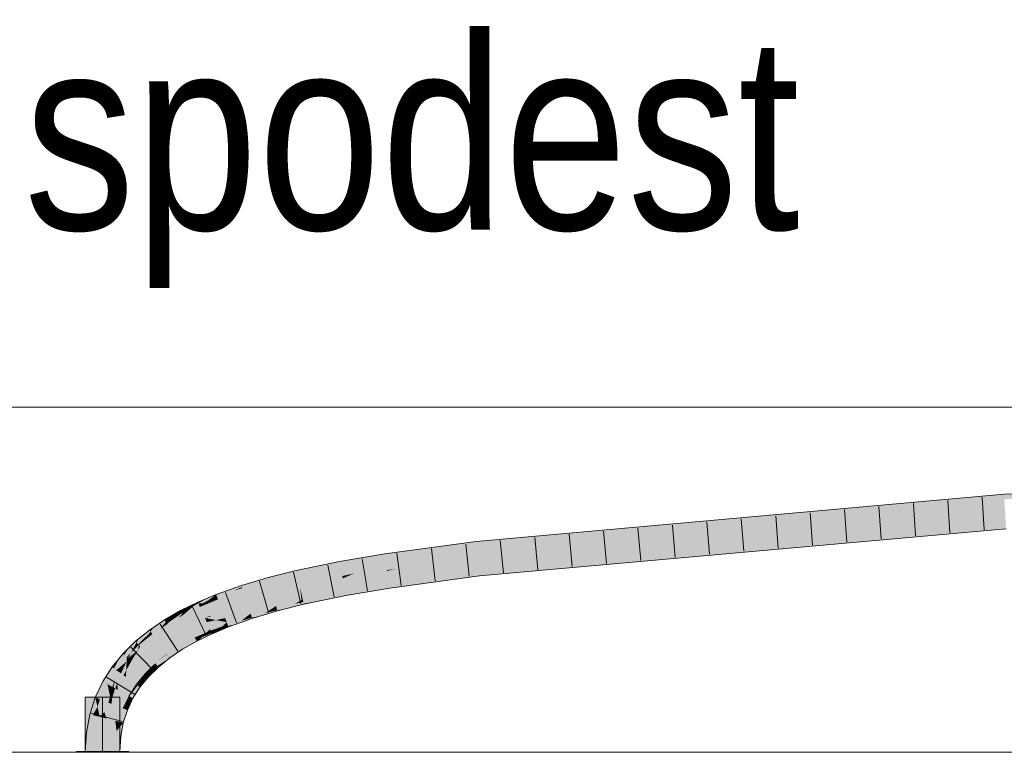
# Model space of a CAD drawing. Extents: x -620 to 300, y 62 to 1162.
# Tile 220 of 256: x 141.25 to 148.38, y 891.01 to 896.32. Entities that reach past the tile are written whole.
import ezdxf
from ezdxf.lldxf.tags import DXFTag

# ---------------------------------------------------------------- set-up
doc = ezdxf.new("R2010")
doc.units = 0
doc.layers.get('0').update_dxf_attribs({"lineweight": 13})
for name, color, linetype, lineweight, true_color in [('E_Detail_Beschriftung', 7, 'Continuous', 13, 0x009900), ('E_Leerrohr 25-A06G955E8I', 7, 'Continuous', 9, 0xff8000), ('E_Leerrohr 25-Shading', 7, 'Continuous', 9, 0xff8000), ('E_Leerrohr 32-A06G955G8I', 7, 'Continuous', 9, 0x00b300), ('E_Leerrohr 32-Shading', 7, 'Continuous', 9, 0x00b300)]:
    doc.layers.add(name, color=color, linetype=linetype, lineweight=lineweight, true_color=true_color)
doc.layers.add('E_Detail_Linie_Text_Bem', color=7, linetype='Continuous', lineweight=13)
doc.styles.get("Standard").update_dxf_attribs({"font": 'ARIALN.TTF'})
tags = doc.linetypes.add('STRICHPUNKT2-A06G955F8I', pattern=[12.7, 6.35, -3.175, 0, -3.175]).pattern_tags.tags
tags[10:11] = [DXFTag(74, 4), DXFTag(75, 0), DXFTag(340, '0'), DXFTag(46, 0.0), DXFTag(50, 0.0), DXFTag(44, 0.0), DXFTag(45, 0.0)]
tags[8:9] = [DXFTag(74, 4), DXFTag(75, 0), DXFTag(340, '0'), DXFTag(46, 0.0), DXFTag(50, 0.0), DXFTag(44, 0.0), DXFTag(45, 0.0)]
tags[6:7] = [DXFTag(74, 4), DXFTag(75, 0), DXFTag(340, '0'), DXFTag(46, 0.0), DXFTag(50, 0.0), DXFTag(44, 0.0), DXFTag(45, 0.0)]
tags[4:5] = [DXFTag(74, 4), DXFTag(75, 0), DXFTag(340, '0'), DXFTag(46, 0.0), DXFTag(50, 0.0), DXFTag(44, 0.0), DXFTag(45, 0.0)]

# ---------------------------------------------------------------- blocks, each defined once
blk = doc.blocks.new('Shading-A06G94V18I', base_point=(243.3339, 864.5048))
at = {"layer": 'E_Leerrohr 25-Shading', "color": 31, "true_color": 0xecb67f}
for points in [[(141.8506, 891.4111), (141.7256, 891.4111), (141.8506, 891.0172), (141.7256, 891.0172)], [(141.9756, 891.4111), (141.8506, 891.4111), (141.9756, 891.0172), (141.8506, 891.0172)], [(141.7746, 891.0172), (141.6606, 891.0172), (141.7758, 891.0111), (141.6606, 891.0111)], [(141.8506, 891.0111), (141.8506, 891.0172), (141.7758, 891.0111), (141.7746, 891.0172)], [(141.8831, 891.0172), (141.8506, 891.0172), (141.8831, 891.0111), (141.8506, 891.0111)], [(142.0405, 891.0111), (142.0405, 891.0172), (141.8831, 891.0111), (141.8831, 891.0172)]]:
    blk.add_solid(points, dxfattribs=at)
at = {"layer": 'E_Leerrohr 32-Shading', "color": 83, "true_color": 0x7fbd7f}
for points in [[(148.3805, 892.8641), (147.0983, 892.7502), (146.5365, 892.6777), (146.5362, 892.6777)], [(146.5365, 892.6777), (148.3817, 892.843), (148.3805, 892.8641)], [(148.3796, 892.8795), (147.1731, 892.7599), (148.3805, 892.8641), (147.0983, 892.7502)], [(147.727, 892.821), (147.2695, 892.7723), (148.3796, 892.8795), (147.1731, 892.7599)], [(149.1128, 892.8964), (148.3796, 892.8795), (148.3805, 892.8641)], [(148.3817, 892.843), (149.1128, 892.8964), (148.3805, 892.8641)], [(147.727, 892.821), (145.7716, 892.6209), (146.8828, 892.7311)], [(147.727, 892.821), (146.5308, 892.714), (145.7716, 892.6209), (145.9817, 892.652)], [(145.5727, 892.5914), (145.5728, 892.5915), (145.7716, 892.6209), (146.8828, 892.7311)], [(147.0983, 892.7502), (146.8828, 892.7311), (146.5362, 892.6777), (145.5728, 892.5915)], [(147.2695, 892.7723), (146.8828, 892.7311), (147.1731, 892.7599)], [(147.1731, 892.7599), (146.8828, 892.7311), (147.0983, 892.7502)], [(144.5769, 892.3248), (147.29, 892.5424), (148.392, 892.6664)], [(146.1998, 892.6843), (145.7879, 892.6475), (145.9817, 892.652), (145.2283, 892.5671)], [(145.9817, 892.652), (145.2283, 892.5671), (145.7716, 892.6209)], [(146.5308, 892.714), (146.1998, 892.6843), (145.9817, 892.652)], [(148.3941, 892.6309), (148.392, 892.6664), (147.29, 892.5424)], [(145.1773, 892.5928), (144.7243, 892.5522), (144.5587, 892.5144), (144.5572, 892.5297)], [(144.5587, 892.5144), (144.56, 892.5012), (145.1773, 892.5928), (145.7879, 892.6475)], [(145.7879, 892.6475), (144.56, 892.5012), (145.2283, 892.5671), (144.56, 892.5008)], [(145.2283, 892.5671), (144.9521, 892.5359), (145.7716, 892.6209), (145.5727, 892.5914)], [(148.3942, 892.6299), (148.3941, 892.6309), (146.8003, 892.4872), (147.29, 892.5424)], [(144.5565, 892.5372), (143.8935, 892.4478), (144.5572, 892.5297), (143.8983, 892.415)], [(144.5572, 892.5297), (143.8983, 892.415), (144.1154, 892.4408), (143.8988, 892.4116)], [(144.5572, 892.5297), (144.1154, 892.4408), (144.5587, 892.5144)], [(144.5587, 892.5144), (144.1154, 892.4408), (144.56, 892.5012), (144.5409, 892.4982)], [(144.7243, 892.5522), (144.5565, 892.5372), (144.5572, 892.5297)], [(145.2283, 892.5671), (144.56, 892.5008), (144.9521, 892.5359)], [(144.5769, 892.3248), (146.0568, 892.4288), (147.29, 892.5424), (146.8003, 892.4872)], [(143.8935, 892.4478), (143.5672, 892.3927), (143.7983, 892.3946), (143.574, 892.3568)], [(143.8935, 892.4478), (143.7983, 892.3946), (143.8983, 892.415)], [(144.5409, 892.4982), (144.56, 892.5008), (144.56, 892.5012)], [(145.1505, 892.3503), (146.4024, 892.4542), (144.5781, 892.3128), (146.0568, 892.4288)], [(144.579, 892.3029), (144.5804, 892.2884), (146.8003, 892.4872)], [(146.4024, 892.4542), (146.8003, 892.4872), (146.0568, 892.4288)], [(143.2533, 892.3275), (143.2613, 892.2918), (143.5672, 892.3927), (143.574, 892.3568)], [(143.7983, 892.3946), (143.8988, 892.4116), (143.8983, 892.415)], [(146.0568, 892.4288), (144.5769, 892.3248), (144.5773, 892.3204)], [(144.5781, 892.3128), (146.0568, 892.4288), (144.5773, 892.3204)], [(143.2533, 892.3275), (143.0503, 892.2764), (143.2533, 892.3273), (143.0527, 892.2678)], [(143.0527, 892.2678), (143.06, 892.241), (143.2533, 892.3273), (143.2613, 892.2918)], [(144.5773, 892.3204), (144.5769, 892.3248), (143.9244, 892.2366)], [(143.9247, 892.2342), (144.5781, 892.3128), (143.9244, 892.2366), (144.5773, 892.3204)], [(143.9255, 892.2287), (144.579, 892.3029), (143.9247, 892.2342), (144.5781, 892.3128)], [(144.579, 892.3029), (143.9255, 892.2287), (144.4499, 892.2872)], [(143.9263, 892.2234), (143.9297, 892.2004), (144.579, 892.3029), (144.5804, 892.2884)], [(144.5781, 892.3128), (144.579, 892.3029), (145.1505, 892.3503)], [(142.984, 892.2566), (142.8564, 892.2185), (142.8598, 892.2079)], [(143.0527, 892.2678), (143.0503, 892.2764), (142.8598, 892.2079), (142.984, 892.2566)], [(143.0527, 892.2678), (142.8598, 892.2079), (142.8623, 892.2004)], [(142.8623, 892.2004), (142.8677, 892.1837), (143.0527, 892.2678), (143.06, 892.241)], [(143.9247, 892.2342), (143.9244, 892.2366), (143.6066, 892.183)], [(143.6071, 892.1803), (143.9255, 892.2287), (143.6066, 892.183), (143.9247, 892.2342)], [(143.9263, 892.2234), (143.9255, 892.2287), (143.608, 892.1755), (143.6071, 892.1803)], [(143.608, 892.1755), (143.6134, 892.147), (143.9263, 892.2234), (143.9297, 892.2004)], [(143.9255, 892.2287), (143.9263, 892.2234), (144.4499, 892.2872)], [(142.6067, 892.1254), (142.5436, 892.0909), (142.6702, 892.152), (142.6695, 892.1516)], [(142.6695, 892.1516), (142.5436, 892.0909), (142.6139, 892.11), (142.5737, 892.0889)], [(142.6728, 892.1531), (142.6695, 892.1516), (142.6492, 892.1285), (142.6139, 892.11)], [(142.6767, 892.1429), (142.6728, 892.1531), (142.6492, 892.1285)], [(142.6695, 892.1516), (142.6728, 892.1531), (142.6702, 892.152)], [(142.7833, 892.1925), (142.6728, 892.1531), (142.6767, 892.1429)], [(142.6767, 892.1429), (142.8564, 892.2185), (142.7833, 892.1925)], [(142.6767, 892.1429), (142.7997, 892.181), (142.8564, 892.2185), (142.8598, 892.2079)], [(142.7997, 892.181), (142.6767, 892.1429), (142.6822, 892.1287)], [(142.6838, 892.1245), (142.8623, 892.2004), (142.6822, 892.1287), (142.7997, 892.181)], [(142.6838, 892.1245), (142.6859, 892.1189), (142.8623, 892.2004), (142.8677, 892.1837)], [(142.7997, 892.181), (142.8623, 892.2004), (142.8598, 892.2079)], [(143.6071, 892.1803), (143.6066, 892.183), (143.3001, 892.1193)], [(143.608, 892.1755), (143.6071, 892.1803), (143.3002, 892.1191), (143.3001, 892.1193)], [(143.608, 892.1755), (143.3002, 892.1191), (143.3889, 892.1004), (143.307, 892.0887)], [(143.608, 892.1755), (143.3889, 892.1004), (143.6134, 892.147)], [(142.4181, 892.0329), (142.4769, 892.0566), (142.4524, 892.0546), (142.5015, 892.0785)], [(142.5501, 892.0766), (142.5436, 892.0909), (142.4448, 892.0146), (142.5075, 892.0689)], [(142.4769, 892.0566), (142.5075, 892.0689), (142.5015, 892.0785), (142.5406, 892.0976)], [(142.5436, 892.0909), (142.5406, 892.0976), (142.5075, 892.0689)], [(142.6067, 892.1254), (142.5406, 892.0976), (142.5436, 892.0909)], [(142.5737, 892.0889), (142.5436, 892.0909), (142.5501, 892.0766)], [(142.5737, 892.0889), (142.5501, 892.0766), (142.5846, 892.0882), (142.5549, 892.066)], [(142.5549, 892.066), (142.5555, 892.0648), (142.5846, 892.0882), (142.5998, 892.0871)], [(142.5555, 892.0648), (142.5557, 892.0643), (142.5998, 892.0871), (142.6087, 892.0865)], [(142.6138, 892.11), (142.5737, 892.0889), (142.5846, 892.0882)], [(142.6183, 892.0964), (142.6492, 892.1285), (142.5846, 892.0882), (142.6138, 892.11)], [(142.6183, 892.0964), (142.5846, 892.0882), (142.5998, 892.0871)], [(142.5998, 892.0871), (142.6087, 892.0865), (142.6183, 892.0964)], [(142.6087, 892.0865), (142.6838, 892.1245), (142.6183, 892.0964), (142.6822, 892.1287)], [(142.6087, 892.0865), (142.6859, 892.1189), (142.6838, 892.1245)], [(142.6822, 892.1287), (142.6767, 892.1429), (142.6183, 892.0964), (142.6492, 892.1285)], [(143.2436, 892.0866), (143.3001, 892.1193), (143.11, 892.0588), (143.1068, 892.0706)], [(143.1122, 892.0508), (143.2171, 892.0712), (143.11, 892.0588), (143.2436, 892.0866)], [(143.3082, 892.0836), (143.307, 892.0887), (143.1847, 892.0525), (143.2171, 892.0712)], [(143.2171, 892.0712), (143.307, 892.0887), (143.2436, 892.0866), (143.3046, 892.0992)], [(143.3046, 892.0992), (143.3001, 892.1193), (143.2436, 892.0866)], [(143.307, 892.0887), (143.3082, 892.0836), (143.3889, 892.1004)], [(142.3969, 892.0178), (142.313, 891.9577), (142.3155, 891.9429), (142.309, 891.9534)], [(142.313, 891.9577), (142.3969, 892.0178), (142.3424, 891.9895)], [(142.3969, 892.0178), (142.3155, 891.9429), (142.3366, 891.9575)], [(142.4255, 892.0189), (142.4181, 892.0329), (142.3366, 891.9575), (142.3969, 892.0178)], [(142.4255, 892.0189), (142.3366, 891.9575), (142.4284, 892.0134), (142.4096, 891.9954)], [(142.3424, 891.9895), (142.3969, 892.0178), (142.3529, 892.0009), (142.416, 892.0369)], [(142.4181, 892.0329), (142.416, 892.0369), (142.3969, 892.0178)], [(142.3981, 891.9845), (142.4331, 892.0045), (142.4318, 892.007)], [(142.4318, 892.007), (142.4096, 891.9954), (142.3982, 891.9846)], [(142.4096, 891.9954), (142.4318, 892.007), (142.4284, 892.0134)], [(142.4524, 892.0546), (142.416, 892.0369), (142.4181, 892.0329)], [(142.4255, 892.0189), (142.4543, 892.0364), (142.4181, 892.0329), (142.4769, 892.0566)], [(142.4543, 892.0364), (142.4255, 892.0189), (142.4284, 892.0134)], [(142.5075, 892.0689), (142.4543, 892.0364), (142.4318, 892.007), (142.4284, 892.0134)], [(142.5075, 892.0689), (142.4318, 892.007), (142.4448, 892.0146)], [(142.4318, 892.007), (142.4331, 892.0045), (142.4448, 892.0146)], [(142.5504, 892.0624), (142.4448, 892.0146), (142.5476, 892.0603), (142.4331, 892.0045)], [(142.5501, 892.0766), (142.4448, 892.0146), (142.5549, 892.066), (142.5504, 892.0624)], [(142.4543, 892.0364), (142.5075, 892.0689), (142.4769, 892.0566)], [(142.5476, 892.0603), (142.5557, 892.0643), (142.5555, 892.0648)], [(142.5504, 892.0624), (142.5476, 892.0603), (142.5478, 892.0604)], [(142.5555, 892.0648), (142.5504, 892.0624), (142.5478, 892.0604)], [(142.5504, 892.0624), (142.5555, 892.0648), (142.5549, 892.066)], [(142.9173, 892.0116), (142.9226, 892.0156), (142.7491, 891.9538)], [(142.7496, 891.9524), (142.9088, 892.0051), (142.7491, 891.9538), (142.9173, 892.0116)], [(142.8958, 891.9951), (142.9262, 892.0047), (142.9088, 892.0051), (142.9244, 892.0102)], [(142.9088, 892.0051), (142.9244, 892.0102), (142.9173, 892.0116), (142.9232, 892.0137)], [(142.9232, 892.0137), (142.9226, 892.0156), (142.9173, 892.0116)], [(143.089, 892.0591), (143.1068, 892.0706), (142.9232, 892.0137), (142.9226, 892.0156)], [(142.9244, 892.0102), (143.0741, 892.0494), (142.9232, 892.0137), (143.089, 892.0591)], [(142.9262, 892.0047), (143.0539, 892.0364), (142.9244, 892.0102), (143.0741, 892.0494)], [(142.9288, 891.9966), (143.0282, 892.0198), (142.9262, 892.0047), (143.0539, 892.0364)], [(142.9973, 891.9998), (143.0282, 892.0198), (142.9324, 891.9857), (142.9288, 891.9966)], [(143.1165, 892.0353), (143.1152, 892.04), (142.9973, 891.9998), (143.0282, 892.0198)], [(143.0282, 892.0198), (143.1152, 892.04), (143.0539, 892.0364), (143.1122, 892.0508)], [(143.0539, 892.0364), (143.1122, 892.0508), (143.0741, 892.0494), (143.11, 892.0588)], [(143.0741, 892.0494), (143.11, 892.0588), (143.089, 892.0591), (143.1085, 892.0645)], [(143.1085, 892.0645), (143.1068, 892.0706), (143.089, 892.0591)], [(143.1847, 892.0525), (143.2171, 892.0712), (143.1152, 892.04), (143.1122, 892.0508)], [(143.1152, 892.04), (143.1165, 892.0353), (143.1847, 892.0525)], [(142.3002, 891.9677), (142.2987, 891.97), (142.1978, 891.8851), (142.2236, 891.9194)], [(142.3002, 891.9677), (142.1978, 891.8851), (142.1996, 891.8826)], [(142.3002, 891.9677), (142.1996, 891.8826), (142.3084, 891.9545), (142.2076, 891.8719)], [(142.3084, 891.9545), (142.2076, 891.8719), (142.2669, 891.9044), (142.2112, 891.8669)], [(142.309, 891.9534), (142.3084, 891.9545), (142.267, 891.9045), (142.2669, 891.9044)], [(142.2669, 891.9044), (142.318, 891.9388), (142.3155, 891.9429)], [(142.3155, 891.9429), (142.309, 891.9534), (142.267, 891.9045)], [(142.319, 891.9815), (142.2987, 891.97), (142.3002, 891.9677)], [(142.3002, 891.9677), (142.3424, 891.9895), (142.319, 891.9815), (142.3529, 892.0009)], [(142.3084, 891.9545), (142.313, 891.9577), (142.3002, 891.9677), (142.3424, 891.9895)], [(142.313, 891.9577), (142.3084, 891.9545), (142.309, 891.9534)], [(142.3155, 891.9429), (142.318, 891.9388), (142.3366, 891.9575)], [(142.4096, 891.9954), (142.3366, 891.9575), (142.3981, 891.9845), (142.318, 891.9388)], [(142.4096, 891.9954), (142.3981, 891.9845), (142.3982, 891.9846)], [(142.7463, 891.951), (142.7491, 891.9538), (142.6286, 891.9032)], [(142.6293, 891.9017), (142.7402, 891.9451), (142.6286, 891.9032), (142.7463, 891.951)], [(142.6309, 891.8983), (142.7305, 891.9355), (142.6293, 891.9017), (142.7402, 891.9451)], [(142.6335, 891.8925), (142.717, 891.9221), (142.6309, 891.8983), (142.7305, 891.9355)], [(142.6998, 891.9051), (142.76, 891.9252), (142.717, 891.9221), (142.756, 891.936)], [(142.717, 891.9221), (142.756, 891.936), (142.7305, 891.9355), (142.7529, 891.9438)], [(142.7305, 891.9355), (142.7529, 891.9438), (142.7402, 891.9451), (142.7509, 891.9492)], [(142.7402, 891.9451), (142.7509, 891.9492), (142.7463, 891.951), (142.7496, 891.9524)], [(142.7496, 891.9524), (142.7491, 891.9538), (142.7463, 891.951)], [(142.7509, 891.9492), (142.8958, 891.9951), (142.7496, 891.9524), (142.9088, 892.0051)], [(142.7529, 891.9438), (142.878, 891.9814), (142.7509, 891.9492), (142.8958, 891.9951)], [(142.756, 891.936), (142.8554, 891.964), (142.7529, 891.9438), (142.878, 891.9814)], [(142.8283, 891.9432), (142.8554, 891.964), (142.76, 891.9252), (142.756, 891.936)], [(142.76, 891.9252), (142.7622, 891.9196), (142.8283, 891.9432)], [(142.9339, 891.9808), (142.9324, 891.9857), (142.8283, 891.9432), (142.8554, 891.964)], [(142.8554, 891.964), (142.9324, 891.9857), (142.878, 891.9814), (142.9288, 891.9966)], [(142.878, 891.9814), (142.9288, 891.9966), (142.8958, 891.9951), (142.9262, 892.0047)], [(142.9324, 891.9857), (142.9339, 891.9808), (142.9973, 891.9998)], [(142.0964, 891.8073), (142.1895, 891.8964), (142.1124, 891.8342)], [(142.0964, 891.8073), (142.1927, 891.8776), (142.1895, 891.8964), (142.1978, 891.8851)], [(142.1088, 891.7933), (142.1889, 891.8721), (142.0964, 891.8073), (142.1927, 891.8776)], [(142.1533, 891.8203), (142.1535, 891.8204), (142.1088, 891.7933), (142.1889, 891.8721)], [(142.1996, 891.8826), (142.1533, 891.8203), (142.2076, 891.8719)], [(142.1533, 891.8203), (142.2112, 891.8669), (142.2076, 891.8719)], [(142.1535, 891.8204), (142.1996, 891.8826), (142.1889, 891.8721)], [(142.1889, 891.8721), (142.1996, 891.8826), (142.1927, 891.8776)], [(142.2236, 891.9194), (142.1895, 891.8964), (142.1978, 891.8851)], [(142.1927, 891.8776), (142.1996, 891.8826), (142.1978, 891.8851)], [(142.625, 891.8997), (142.6286, 891.9032), (142.5155, 891.8481)], [(142.5164, 891.8464), (142.6175, 891.8922), (142.5155, 891.8481), (142.625, 891.8997)], [(142.5183, 891.8428), (142.6057, 891.8806), (142.5164, 891.8464), (142.6175, 891.8922)], [(142.5215, 891.8368), (142.5898, 891.8648), (142.5183, 891.8428), (142.6057, 891.8806)], [(142.526, 891.8283), (142.5702, 891.8453), (142.5215, 891.8368), (142.5898, 891.8648)], [(142.6437, 891.8699), (142.6422, 891.8732), (142.5477, 891.8231), (142.5702, 891.8453)], [(142.5702, 891.8453), (142.6422, 891.8732), (142.5898, 891.8648), (142.6372, 891.8842)], [(142.5898, 891.8648), (142.6372, 891.8842), (142.6057, 891.8806), (142.6335, 891.8925)], [(142.6057, 891.8806), (142.6335, 891.8925), (142.6175, 891.8922), (142.6309, 891.8983)], [(142.6175, 891.8922), (142.6309, 891.8983), (142.625, 891.8997), (142.6293, 891.9017)], [(142.6293, 891.9017), (142.6286, 891.9032), (142.625, 891.8997)], [(142.6372, 891.8842), (142.6998, 891.9051), (142.6335, 891.8925), (142.717, 891.9221)], [(142.6791, 891.8847), (142.6998, 891.9051), (142.6422, 891.8732), (142.6372, 891.8842)], [(142.6422, 891.8732), (142.6437, 891.8699), (142.6791, 891.8847)], [(142.7622, 891.9196), (142.76, 891.9252), (142.6791, 891.8847), (142.6998, 891.9051)], [(142.0891, 891.8155), (142.0405, 891.7678), (142.0255, 891.7018), (142.0084, 891.7176)], [(142.0565, 891.7322), (142.0964, 891.8073), (142.0255, 891.7018), (142.0891, 891.8155)], [(142.0565, 891.7322), (142.1088, 891.7933), (142.0964, 891.8073)], [(142.1134, 891.7881), (142.1088, 891.7933), (142.0565, 891.7322)], [(142.1124, 891.8342), (142.0891, 891.8155), (142.0964, 891.8073)], [(142.1533, 891.8203), (142.1088, 891.7933), (142.1134, 891.7881)], [(142.5164, 891.8464), (142.5155, 891.8481), (142.4111, 891.7886)], [(142.4122, 891.7869), (142.5183, 891.8428), (142.4111, 891.7886), (142.5164, 891.8464)], [(142.4146, 891.7831), (142.5215, 891.8368), (142.4122, 891.7869), (142.5183, 891.8428)], [(142.4184, 891.777), (142.526, 891.8283), (142.4146, 891.7831), (142.5215, 891.8368)], [(142.5318, 891.8173), (142.526, 891.8283), (142.4236, 891.7685), (142.4184, 891.777)], [(142.4236, 891.7685), (142.4304, 891.7575), (142.5318, 891.8173), (142.5326, 891.8157)], [(142.5477, 891.8231), (142.5702, 891.8453), (142.5318, 891.8173), (142.526, 891.8283)], [(142.5318, 891.8173), (142.5326, 891.8157), (142.5477, 891.8231)], [(141.9985, 891.7266), (141.9756, 891.6985), (141.9485, 891.6078), (141.9331, 891.619)], [(141.9522, 891.6123), (141.9985, 891.7266), (141.9485, 891.6078)], [(141.9522, 891.6123), (141.9974, 891.6971), (141.9985, 891.7266), (142.0062, 891.7195)], [(142.0181, 891.7458), (141.9985, 891.7266), (142.0062, 891.7195)], [(142.0084, 891.7176), (142.0405, 891.7678), (142.0062, 891.7195), (142.0181, 891.7458)], [(142.3173, 891.7227), (142.3161, 891.7246), (142.2308, 891.6559)], [(142.2324, 891.6542), (142.3199, 891.7188), (142.2308, 891.6559), (142.3173, 891.7227)], [(142.4122, 891.7869), (142.4111, 891.7886), (142.3161, 891.7246)], [(142.3174, 891.7228), (142.4146, 891.7831), (142.3161, 891.7246), (142.4122, 891.7869)], [(142.3174, 891.7228), (142.3161, 891.7246), (142.3173, 891.7227)], [(142.3199, 891.7188), (142.3202, 891.719), (142.3173, 891.7227), (142.3174, 891.7228)], [(142.3202, 891.719), (142.4184, 891.777), (142.3174, 891.7228), (142.4146, 891.7831)], [(142.3246, 891.713), (142.4236, 891.7685), (142.3202, 891.719), (142.4184, 891.777)], [(142.4302, 891.7579), (142.4236, 891.7685), (142.3306, 891.7048), (142.3246, 891.713)], [(142.3306, 891.7048), (142.3378, 891.6951), (142.4302, 891.7579), (142.4304, 891.7575)], [(141.9756, 891.6985), (141.9189, 891.6293), (141.9331, 891.619)], [(142.0255, 891.7018), (142.0084, 891.7176), (141.9522, 891.6123)], [(141.9974, 891.6971), (142.0084, 891.7176), (142.0062, 891.7195)], [(142.2323, 891.6541), (142.2308, 891.6559), (142.1559, 891.5825)], [(142.1577, 891.5808), (142.2354, 891.6501), (142.1559, 891.5825), (142.2323, 891.6541)], [(142.1616, 891.5773), (142.2402, 891.6441), (142.1577, 891.5808), (142.2354, 891.6501)], [(142.2324, 891.6542), (142.2308, 891.6559), (142.2323, 891.6541)], [(142.2354, 891.6501), (142.2357, 891.6504), (142.2323, 891.6541), (142.2324, 891.6542)], [(142.2357, 891.6504), (142.3241, 891.7125), (142.2324, 891.6542), (142.3199, 891.7188)], [(142.2402, 891.6441), (142.2408, 891.6447), (142.2354, 891.6501), (142.2357, 891.6504)], [(142.2408, 891.6447), (142.3296, 891.7041), (142.2357, 891.6504), (142.3241, 891.7125)], [(142.3364, 891.694), (142.3296, 891.7041), (142.2475, 891.6372), (142.2408, 891.6447)], [(142.2475, 891.6372), (142.2552, 891.6285), (142.3364, 891.694)], [(142.3241, 891.7125), (142.3246, 891.713), (142.3199, 891.7188), (142.3202, 891.719)], [(142.3296, 891.7041), (142.3306, 891.7048), (142.3241, 891.7125), (142.3246, 891.713)], [(142.3378, 891.6951), (142.3306, 891.7048), (142.3364, 891.694), (142.3296, 891.7041)], [(141.9189, 891.6293), (141.8513, 891.5233), (141.8872, 891.5116), (141.8834, 891.5056)], [(141.9189, 891.6293), (141.8872, 891.5116), (141.9331, 891.619)], [(141.8872, 891.5116), (141.9485, 891.6078), (141.9331, 891.619)], [(142.1577, 891.5808), (142.1559, 891.5825), (142.0916, 891.504)], [(142.0937, 891.5025), (142.1616, 891.5773), (142.0916, 891.504), (142.1577, 891.5808)], [(142.1672, 891.5721), (142.2464, 891.6363), (142.1616, 891.5773), (142.2402, 891.6441)], [(142.2537, 891.6271), (142.2464, 891.6363), (142.1745, 891.5655), (142.1672, 891.5721)], [(142.1745, 891.5655), (142.1829, 891.5577), (142.2537, 891.6271)], [(142.2464, 891.6363), (142.2475, 891.6372), (142.2402, 891.6441), (142.2408, 891.6447)], [(142.2552, 891.6285), (142.2475, 891.6372), (142.2537, 891.6271), (142.2464, 891.6363)], [(141.7972, 891.4088), (141.8313, 891.3953), (141.8513, 891.5233), (141.8834, 891.5056)], [(142.0979, 891.4995), (142.1672, 891.5721), (142.0937, 891.5025), (142.1616, 891.5773)], [(142.1745, 891.5655), (142.1672, 891.5721), (142.1041, 891.495), (142.0979, 891.4995)], [(142.1041, 891.495), (142.1212, 891.4825), (142.1745, 891.5655), (142.1829, 891.5577)], [(142.0937, 891.5025), (142.0916, 891.504), (142.0381, 891.4202)], [(142.0405, 891.4189), (142.0979, 891.4995), (142.0381, 891.4202), (142.0937, 891.5025)], [(142.1041, 891.495), (142.0979, 891.4995), (142.0451, 891.4164), (142.0405, 891.4189)], [(142.0451, 891.4164), (142.0702, 891.4025), (142.1041, 891.495), (142.1212, 891.4825)], [(141.7972, 891.4088), (141.7577, 891.2858), (141.8139, 891.3413), (141.7793, 891.2804)], [(141.7972, 891.4088), (141.8139, 891.3413), (141.8313, 891.3953)], [(142.0383, 891.4147), (142.0381, 891.4202), (141.9958, 891.3304)], [(141.9983, 891.3295), (142.0386, 891.4044), (141.9958, 891.3304), (142.0383, 891.4147)], [(142.0405, 891.3398), (142.0386, 891.4044), (142.0231, 891.3197), (141.9983, 891.3295)], [(142.0405, 891.4189), (142.0381, 891.4202), (142.0383, 891.4147)], [(142.0386, 891.4044), (142.0451, 891.4164), (142.0383, 891.4147), (142.0405, 891.4189)], [(142.0702, 891.4025), (142.0451, 891.4164), (142.0405, 891.3398), (142.0386, 891.4044)], [(141.7793, 891.2804), (141.7932, 891.2769), (141.8139, 891.3413)], [(141.9983, 891.3295), (141.9958, 891.3304), (141.9647, 891.2339)], [(142.0231, 891.3197), (141.9983, 891.3295), (141.9731, 891.2319), (141.9647, 891.2339)], [(141.9731, 891.2319), (142.0002, 891.2251), (142.0231, 891.3197), (142.0298, 891.317)], [(142.0231, 891.3197), (142.0298, 891.317), (142.0405, 891.3398)], [(141.7577, 891.2858), (141.7336, 891.1551), (141.7793, 891.2804), (141.7393, 891.1544)], [(141.7393, 891.1544), (141.77, 891.1508), (141.7793, 891.2804), (141.7932, 891.2769)], [(142.0002, 891.2251), (141.9534, 891.1674), (141.9819, 891.1255), (141.9455, 891.1298)], [(141.9647, 891.2339), (141.9522, 891.1658), (141.9731, 891.2319)], [(141.9731, 891.2319), (141.955, 891.1747), (142.0002, 891.2251), (141.9534, 891.1674)], [(141.7336, 891.1551), (141.7256, 891.0172), (141.7393, 891.1544)], [(141.7256, 891.0172), (141.7622, 891.0172), (141.7393, 891.1544), (141.77, 891.1508)], [(141.9534, 891.1674), (141.9522, 891.1658), (141.9455, 891.1298)], [(141.955, 891.1747), (141.9522, 891.1658), (141.9534, 891.1674)], [(141.9389, 891.0172), (141.9756, 891.0172), (141.9455, 891.1298), (141.9819, 891.1255)]]:
    blk.add_solid(points, dxfattribs=at)
at = {"layer": 'E_Leerrohr 32-Shading', "color": 83, "true_color": 0x7fd57f}
for points in [[(148.3817, 892.843), (144.9521, 892.5359), (144.5685, 892.4128), (144.563, 892.4698)], [(148.3817, 892.843), (144.5685, 892.4128), (148.3869, 892.7547)], [(144.5685, 892.4128), (144.5769, 892.3248), (148.3869, 892.7547), (148.392, 892.6664)], [(144.9521, 892.5359), (144.56, 892.5008), (144.563, 892.4698)], [(144.1154, 892.4408), (143.8988, 892.4116), (143.9021, 892.389)], [(144.5409, 892.4982), (144.1154, 892.4408), (143.9061, 892.3616), (143.9021, 892.389)], [(143.9061, 892.3616), (144.56, 892.5008), (144.5409, 892.4982)], [(143.9061, 892.3616), (143.9087, 892.3436), (144.56, 892.5008), (144.1636, 892.3928)], [(143.9116, 892.3241), (144.5685, 892.4128), (143.9729, 892.3408), (144.5656, 892.4423)], [(144.5656, 892.4423), (144.563, 892.4698), (143.9729, 892.3408), (144.1636, 892.3928)], [(144.563, 892.4698), (144.56, 892.5008), (144.1636, 892.3928)], [(143.7983, 892.3946), (143.574, 892.3568), (143.5788, 892.3309)], [(143.7809, 892.3574), (143.8988, 892.4116), (143.5788, 892.3309), (143.7983, 892.3946)], [(143.9061, 892.3616), (143.9021, 892.389), (143.6709, 892.3069), (143.7809, 892.3574)], [(143.9021, 892.389), (143.8988, 892.4116), (143.7809, 892.3574)], [(144.1636, 892.3928), (143.9087, 892.3436), (143.9729, 892.3408), (143.9107, 892.3302)], [(143.9116, 892.3241), (143.9244, 892.2366), (144.5685, 892.4128), (144.5769, 892.3248)], [(143.2613, 892.2918), (143.06, 892.241), (143.2738, 892.2361), (143.0792, 892.1711)], [(143.574, 892.3568), (143.2613, 892.2918), (143.5788, 892.3309), (143.2738, 892.2361)], [(143.5788, 892.3309), (143.2738, 892.2361), (143.5835, 892.306), (143.2775, 892.2201)], [(143.5835, 892.306), (143.2775, 892.2201), (143.587, 892.2874), (143.2798, 892.2098)], [(143.7809, 892.3574), (143.5788, 892.3309), (143.5835, 892.306)], [(143.5835, 892.306), (143.587, 892.2874), (143.7809, 892.3574), (143.6709, 892.3069)], [(143.6709, 892.3069), (143.587, 892.2874), (143.6177, 892.2825), (143.5891, 892.2764)], [(143.9087, 892.3436), (143.6177, 892.2825), (143.9107, 892.3302), (143.5903, 892.2699)], [(143.5903, 892.2699), (143.9116, 892.3241), (143.9107, 892.3302)], [(143.5903, 892.2699), (143.6066, 892.183), (143.9116, 892.3241), (143.9244, 892.2366)], [(143.6709, 892.3069), (143.6177, 892.2825), (143.9061, 892.3616), (143.9087, 892.3436)], [(143.9107, 892.3302), (143.9116, 892.3241), (143.9729, 892.3408)], [(143.06, 892.241), (142.8677, 892.1837), (143.0792, 892.1711), (142.8935, 892.1047)], [(143.2738, 892.2361), (143.0792, 892.1711), (143.2775, 892.2201), (143.082, 892.1608)], [(143.587, 892.2874), (143.2798, 892.2098), (143.5891, 892.2764), (143.2807, 892.2056)], [(143.2807, 892.2056), (143.5903, 892.2699), (143.5891, 892.2764)], [(143.2807, 892.2056), (143.3001, 892.1193), (143.5903, 892.2699), (143.6066, 892.183)], [(143.5891, 892.2764), (143.5903, 892.2699), (143.6177, 892.2825)], [(142.8677, 892.1837), (142.6859, 892.1189), (142.8935, 892.1047), (142.7175, 892.0364)], [(143.0792, 892.1711), (142.8935, 892.1047), (143.082, 892.1608), (142.8952, 892.0997)], [(142.8952, 892.0997), (143.0834, 892.1558), (143.082, 892.1608)], [(143.0834, 892.1558), (142.8952, 892.0997), (143.1017, 892.0892), (142.9092, 892.0567)], [(143.2775, 892.2201), (143.082, 892.1608), (143.2798, 892.2098), (143.0834, 892.1558)], [(143.0834, 892.1558), (143.2807, 892.2056), (143.2798, 892.2098)], [(143.2807, 892.2056), (143.0834, 892.1558), (143.2908, 892.117), (143.1017, 892.0892)], [(143.2807, 892.2056), (143.2908, 892.117), (143.3001, 892.1193)], [(142.6087, 892.0865), (142.5557, 892.0643), (142.6285, 891.999), (142.5922, 891.9837)], [(142.6859, 892.1189), (142.6087, 892.0865), (142.7175, 892.0364), (142.6285, 891.999)], [(142.7175, 892.0364), (142.8952, 892.0997), (142.8935, 892.1047)], [(142.8952, 892.0997), (142.7175, 892.0364), (142.9092, 892.0567), (142.7236, 892.0204)], [(143.1017, 892.0892), (142.9092, 892.0567), (143.1041, 892.0804), (142.9133, 892.0443)], [(143.1041, 892.0804), (142.9133, 892.0443), (143.1068, 892.0706), (142.9195, 892.0251)], [(143.2812, 892.1156), (143.1017, 892.0892), (143.1041, 892.0804)], [(143.2908, 892.117), (143.2812, 892.1156), (143.1068, 892.0706), (143.1041, 892.0804)], [(142.4331, 892.0045), (142.4743, 891.9263), (142.5557, 892.0643), (142.5922, 891.9837)], [(142.7175, 892.0364), (142.6285, 891.999), (142.7236, 892.0204)], [(142.7236, 892.0204), (142.6285, 891.999), (142.7272, 892.011), (142.6367, 891.996)], [(142.7272, 892.011), (142.6367, 891.996), (142.7379, 891.9831), (142.6957, 891.9738)], [(142.9092, 892.0567), (142.7236, 892.0204), (142.9133, 892.0443), (142.7272, 892.011)], [(142.9133, 892.0443), (142.7272, 892.011), (142.9195, 892.0251), (142.7379, 891.9831)], [(142.9195, 892.0251), (142.7379, 891.9831), (142.9226, 892.0156), (142.7449, 891.9648)], [(142.7449, 891.9648), (142.7491, 891.9538), (142.9226, 892.0156)], [(142.9195, 892.0251), (142.9226, 892.0156), (143.1068, 892.0706)], [(142.2112, 891.8669), (142.2636, 891.7958), (142.318, 891.9388), (142.3646, 891.8638)], [(142.318, 891.9388), (142.3646, 891.8638), (142.4331, 892.0045), (142.4743, 891.9263)], [(142.4743, 891.9263), (142.5155, 891.8481), (142.5922, 891.9837), (142.6286, 891.9032)], [(142.5922, 891.9837), (142.6367, 891.996), (142.6111, 891.9917)], [(142.5922, 891.9837), (142.6717, 891.9686), (142.6367, 891.996), (142.6957, 891.9738)], [(142.6717, 891.9686), (142.5922, 891.9837), (142.6056, 891.954)], [(142.6286, 891.9032), (142.7491, 891.9538), (142.6056, 891.954), (142.6717, 891.9686)], [(142.6367, 891.996), (142.6285, 891.999), (142.6111, 891.9917)], [(142.6717, 891.9686), (142.7491, 891.9538), (142.6957, 891.9738)], [(142.6957, 891.9738), (142.7491, 891.9538), (142.7379, 891.9831)], [(142.1134, 891.7881), (142.1721, 891.722), (142.2112, 891.8669), (142.2636, 891.7958)], [(142.2636, 891.7958), (142.3161, 891.7246), (142.3646, 891.8638), (142.4111, 891.7886)], [(142.3646, 891.8638), (142.4111, 891.7886), (142.4743, 891.9263), (142.5155, 891.8481)], [(142.1721, 891.722), (142.2308, 891.6559), (142.2636, 891.7958), (142.3161, 891.7246)], [(142.0565, 891.7322), (142.0255, 891.7018), (142.0355, 891.6927)], [(142.1077, 891.7512), (142.1134, 891.7881), (142.0355, 891.6927), (142.0565, 891.7322)], [(142.1077, 891.7512), (142.0355, 891.6927), (142.0586, 891.6716)], [(142.0907, 891.6422), (142.1077, 891.7512), (142.0586, 891.6716)], [(142.1721, 891.722), (142.1235, 891.7768), (142.0907, 891.6422), (142.1077, 891.7512)], [(142.0907, 891.6422), (142.1559, 891.5825), (142.1721, 891.722), (142.2308, 891.6559)], [(142.1235, 891.7768), (142.1134, 891.7881), (142.1077, 891.7512)], [(142.0243, 891.6686), (142.0255, 891.7018), (141.9509, 891.606), (141.9522, 891.6123)], [(142.0243, 891.6686), (141.9509, 891.606), (141.9841, 891.582)], [(141.9841, 891.582), (142.0025, 891.5687), (142.0243, 891.6686), (142.0219, 891.6042)], [(142.0206, 891.5698), (142.0201, 891.5559), (142.0753, 891.6563), (142.0907, 891.6422)], [(142.0219, 891.6042), (142.0206, 891.5698), (142.0586, 891.6716), (142.0753, 891.6563)], [(142.0586, 891.6716), (142.0355, 891.6927), (142.0219, 891.6042), (142.0243, 891.6686)], [(142.0355, 891.6927), (142.0255, 891.7018), (142.0243, 891.6686)], [(141.9494, 891.5969), (141.9485, 891.6078), (141.8859, 891.5042), (141.8872, 891.5116)], [(141.9399, 891.5394), (141.9494, 891.5969), (141.9221, 891.4843), (141.8859, 891.5042)], [(141.9301, 891.4799), (141.9415, 891.4736), (141.9494, 891.5969), (141.9566, 891.512)], [(141.9522, 891.6123), (141.9485, 891.6078), (141.9509, 891.606)], [(141.9509, 891.606), (141.9485, 891.6078), (141.9494, 891.5969)], [(141.9841, 891.582), (141.9509, 891.606), (141.9566, 891.512), (141.9494, 891.5969)], [(141.9566, 891.512), (141.9595, 891.4773), (141.9841, 891.582), (142.0025, 891.5687)], [(142.0219, 891.6042), (142.0025, 891.5687), (142.0206, 891.5698), (142.0144, 891.5601)], [(142.0201, 891.5559), (142.0916, 891.504), (142.0907, 891.6422), (142.1559, 891.5825)], [(141.8872, 891.5116), (141.8834, 891.5056), (141.8859, 891.5042)], [(141.9301, 891.4799), (141.9399, 891.5394), (141.9221, 891.4843)], [(141.9566, 891.512), (141.9415, 891.4736), (141.9595, 891.4773), (141.9544, 891.4664)], [(142.0025, 891.5687), (141.9595, 891.4773), (142.0144, 891.5601), (141.9608, 891.463)], [(141.9608, 891.463), (142.0201, 891.5559), (142.0144, 891.5601)], [(141.9608, 891.463), (142.0381, 891.4202), (142.0201, 891.5559), (142.0916, 891.504)], [(142.0144, 891.5601), (142.0201, 891.5559), (142.0206, 891.5698)], [(141.8834, 891.5056), (141.8313, 891.3953), (141.8859, 891.5042), (141.8699, 891.3801)], [(141.9048, 891.4167), (141.8859, 891.5042), (141.8931, 891.3709), (141.8699, 891.3801)], [(141.9221, 891.4843), (141.8859, 891.5042), (141.9048, 891.4167)], [(141.9211, 891.4103), (141.9301, 891.4799), (141.9048, 891.4167), (141.9221, 891.4843)], [(141.9157, 891.3684), (141.9155, 891.3672), (141.9544, 891.4664), (141.9608, 891.463)], [(141.9608, 891.463), (141.9155, 891.3672), (141.9958, 891.3304), (141.9172, 891.3615)], [(141.9415, 891.4736), (141.9211, 891.4103), (141.9544, 891.4664), (141.9157, 891.3684)], [(141.9301, 891.4799), (141.9211, 891.4103), (141.9415, 891.4736)], [(141.9544, 891.4664), (141.9608, 891.463), (141.9595, 891.4773)], [(141.9608, 891.463), (141.9958, 891.3304), (142.0381, 891.4202)], [(141.8629, 891.3026), (141.8313, 891.3953), (141.8294, 891.2679), (141.8139, 891.3413)], [(141.8699, 891.3801), (141.8313, 891.3953), (141.8629, 891.3026)], [(141.8931, 891.3709), (141.8699, 891.3801), (141.8742, 891.2695), (141.8629, 891.3026)], [(141.8742, 891.2695), (141.879, 891.2554), (141.8931, 891.3709), (141.9067, 891.3656)], [(141.879, 891.2554), (141.9135, 891.3629), (141.9067, 891.3656)], [(141.9122, 891.3827), (141.9048, 891.4167), (141.9067, 891.3656), (141.8931, 891.3709)], [(141.9211, 891.4103), (141.9048, 891.4167), (141.9122, 891.3827)], [(141.9135, 891.3629), (141.9155, 891.3672), (141.9067, 891.3656), (141.9122, 891.3827)], [(141.9155, 891.3672), (141.9211, 891.4103), (141.9122, 891.3827)], [(141.9155, 891.3672), (141.9135, 891.3629), (141.9172, 891.3615)], [(141.8139, 891.3413), (141.7932, 891.2769), (141.8294, 891.2679)], [(141.8629, 891.3026), (141.8294, 891.2679), (141.8591, 891.2604)], [(141.8591, 891.2604), (141.8719, 891.2572), (141.8629, 891.3026), (141.8742, 891.2695)], [(141.9135, 891.3629), (141.879, 891.2554), (141.9172, 891.3615), (141.9428, 891.2394)], [(141.9428, 891.2394), (141.9647, 891.2339), (141.9172, 891.3615), (141.9958, 891.3304)], [(141.7932, 891.2769), (141.77, 891.1508), (141.8294, 891.2679), (141.8454, 891.1418)], [(141.8294, 891.2679), (141.8454, 891.1418), (141.8591, 891.2604), (141.8527, 891.1409)], [(141.8591, 891.2604), (141.8527, 891.1409), (141.8719, 891.2572), (141.8578, 891.1403)], [(141.8578, 891.1403), (141.879, 891.2554), (141.8719, 891.2572)], [(141.879, 891.2554), (141.8578, 891.1403), (141.9522, 891.1658), (141.9455, 891.1298)], [(141.8719, 891.2572), (141.879, 891.2554), (141.8742, 891.2695)], [(141.879, 891.2554), (141.9522, 891.1658), (141.9428, 891.2394)], [(141.9522, 891.1658), (141.9647, 891.2339), (141.9428, 891.2394)], [(141.77, 891.1508), (141.7622, 891.0172), (141.8454, 891.1418), (141.8506, 891.0172)], [(141.8454, 891.1418), (141.8506, 891.0172), (141.8527, 891.1409)], [(141.8506, 891.0172), (141.8578, 891.1403), (141.8527, 891.1409)], [(141.8506, 891.0172), (141.9389, 891.0172), (141.8578, 891.1403), (141.9455, 891.1298)]]:
    blk.add_solid(points, dxfattribs=at)
blk = doc.blocks.new('Referenz-A06G955I8I')
at = {"layer": 'E_Detail_Linie_Text_Bem', "linetype": 'Continuous', "ltscale": 0.13}
for p, q in [((129.5186, 893.5113), (163.6186, 893.5113)), ((163.6186, 891.0113), (135.6186, 891.0113))]:
    blk.add_line(p, q, dxfattribs=at)
at = {"layer": 'E_Leerrohr 25-A06G955E8I', "linetype": 'Continuous', "ltscale": 0.13}
for p, q in [((141.7255, 891.4111), (141.7255, 891.0171)), ((141.7988, 891.4111), (141.7255, 891.4111)), ((141.9023, 891.4111), (141.7988, 891.4111)), ((141.9755, 891.4111), (141.9023, 891.4111)), ((141.9755, 891.0171), (141.9755, 891.4111)), ((141.6605, 891.0171), (141.6605, 891.0111)), ((141.7718, 891.0171), (141.6605, 891.0171)), ((141.7718, 891.0111), (141.6605, 891.0111)), ((141.7988, 891.0171), (141.7255, 891.0171)), ((141.9293, 891.0171), (141.7718, 891.0171)), ((141.9293, 891.0111), (141.7718, 891.0111)), ((141.9023, 891.0171), (141.7988, 891.0171)), ((141.9755, 891.0171), (141.9023, 891.0171)), ((142.0405, 891.0171), (141.9293, 891.0171)), ((142.0405, 891.0111), (141.9293, 891.0111)), ((142.0405, 891.0111), (142.0405, 891.0171))]:
    blk.add_line(p, q, dxfattribs=at)
at = {"layer": 'E_Leerrohr 25-A06G955E8I', "linetype": 'STRICHPUNKT2-A06G955F8I', "lineweight": 5, "ltscale": 0.13}
blk.add_line((141.8505, 891.0171), (141.8505, 891.4111), dxfattribs=at)
at = {"layer": 'E_Leerrohr 32-A06G955G8I', "linetype": 'Continuous', "ltscale": 0.13}
for p, q in [((148.3796, 892.8795), (151.7472, 892.9572)), ((144.5565, 892.5372), (148.3796, 892.8795)), ((147.489, 892.5564), (147.4732, 892.7908)), ((147.7377, 892.5786), (147.7225, 892.8131)), ((147.9864, 892.6009), (147.9718, 892.8355)), ((148.2351, 892.6232), (148.221, 892.8578)), ((146.7428, 892.4895), (146.7253, 892.7239)), ((146.9915, 892.5118), (146.9746, 892.7462)), ((147.2403, 892.5341), (147.2239, 892.7685)), ((145.9967, 892.4227), (145.9774, 892.6569)), ((146.2454, 892.445), (146.2267, 892.6793)), ((146.4941, 892.4673), (146.476, 892.7016)), ((144.5804, 892.2884), (148.3942, 892.6299)), ((145.2505, 892.3559), (145.2296, 892.59)), ((145.4992, 892.3782), (145.4788, 892.6123)), ((145.748, 892.4005), (145.7281, 892.6346)), ((143.8935, 892.4478), (144.5565, 892.5372)), ((144.5053, 892.2858), (144.4815, 892.5196)), ((144.7531, 892.3114), (144.731, 892.5453)), ((145.0018, 892.3336), (144.9803, 892.5677)), ((143.5672, 892.3927), (143.8935, 892.4478)), ((144.0141, 892.2194), (143.9817, 892.4521)), ((144.2597, 892.2526), (144.2316, 892.4859)), ((143.2533, 892.3275), (143.5672, 892.3927)), ((143.5279, 892.1369), (143.4822, 892.3674)), ((143.7703, 892.1811), (143.7316, 892.4129)), ((143.0503, 892.2764), (143.2533, 892.3275)), ((143.2868, 892.086), (143.2341, 892.315)), ((142.8564, 892.2185), (143.0503, 892.2764)), ((143.0518, 892.0238), (142.9859, 892.2493)), ((143.9297, 892.2004), (144.5804, 892.2884)), ((142.5406, 892.0976), (142.6728, 892.1531)), ((142.6728, 892.1531), (142.8564, 892.2185)), ((142.8213, 891.9486), (142.7412, 892.1695)), ((143.6134, 892.147), (143.9297, 892.2004)), ((142.416, 892.0369), (142.5406, 892.0976)), ((143.1165, 892.0353), (143.3082, 892.0836)), ((143.3082, 892.0836), (143.6134, 892.147)), ((142.2987, 891.97), (142.416, 892.0369)), ((142.6012, 891.8574), (142.4997, 892.0694)), ((142.934, 891.9809), (143.1165, 892.0353)), ((142.1895, 891.8964), (142.2987, 891.97)), ((142.3967, 891.7437), (142.2678, 891.9402)), ((142.7622, 891.9196), (142.934, 891.9809)), ((142.0891, 891.8155), (142.1895, 891.8964)), ((142.5326, 891.8157), (142.6437, 891.8698)), ((142.6437, 891.8698), (142.7622, 891.9196)), ((141.9985, 891.7266), (142.0891, 891.8155)), ((142.4304, 891.7575), (142.5326, 891.8157)), ((141.9189, 891.6293), (141.9985, 891.7266)), ((142.2185, 891.6029), (142.0547, 891.7714)), ((142.3378, 891.6951), (142.4304, 891.7575)), ((142.2552, 891.6285), (142.3378, 891.6951)), ((141.8513, 891.5233), (141.9189, 891.6293)), ((142.1829, 891.5577), (142.2552, 891.6285)), ((141.7972, 891.4087), (141.8513, 891.5233)), ((142.0807, 891.4325), (141.8796, 891.5542)), ((142.1212, 891.4825), (142.1829, 891.5577)), ((142.0702, 891.4025), (142.1212, 891.4825)), ((141.7577, 891.2858), (141.7972, 891.4087)), ((142.0298, 891.317), (142.0702, 891.4025)), ((141.9955, 891.2347), (141.7682, 891.2943)), ((142.0002, 891.2251), (142.0298, 891.317)), ((141.7336, 891.1551), (141.7577, 891.2858)), ((141.9819, 891.1255), (142.0002, 891.2251)), ((141.7255, 891.0171), (141.7336, 891.1551)), ((141.9755, 891.0171), (141.9819, 891.1255)), ((141.9755, 891.0171), (141.7255, 891.0171))]:
    blk.add_line(p, q, dxfattribs=at)
at = {"layer": 'E_Detail_Beschriftung', "linetype": 'Continuous', "ltscale": 0.13, "insert": (132.6334, 896.1963), "char_height": 1.4, "attachment_point": 1}
blk.add_mtext('{\\fArial Narrow;Treppenhauspodest}', dxfattribs=at)

msp = doc.modelspace()

# ---------------------------------------------------------------- block references
at = {"color": 8, "lineweight": 25, "ltscale": 0.25, "true_color": 0x808080}
msp.add_blockref('Referenz-A06G955I8I', (0, 0), dxfattribs=at)
msp.add_blockref('Shading-A06G94V18I', (243.3339, 864.5048))

doc.saveas('drawing.dxf')
